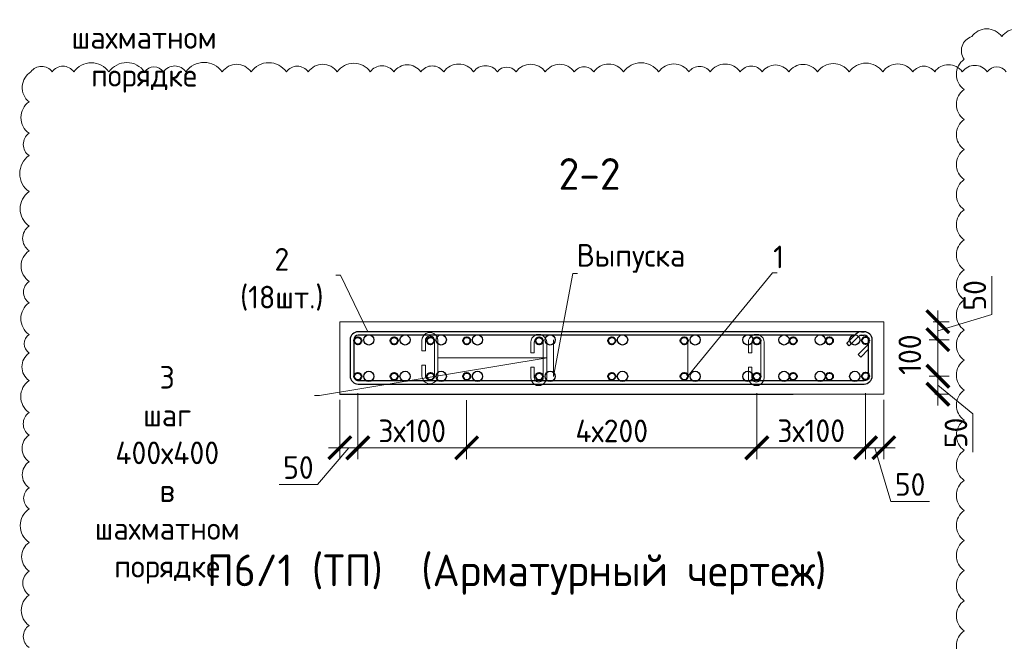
# Model space of a CAD drawing. Header units: millimetres. Extents: x 376598 to 1249954, y -318491 to -22134.
# Tile 116 of 256: x 765176 to 776036, y -301105 to -294249. Entities that reach past the tile are written whole.
import ezdxf
from ezdxf import colors
from ezdxf.entities.mleader import LeaderData, LeaderLine
from ezdxf.math import Vec2, Vec3

# ---------------------------------------------------------------- set-up
doc = ezdxf.new("R2010")
doc.units = ezdxf.units.MM
for name, color, linetype, lineweight in [('1 Стены', 3, 'Continuous', 30), ('Арм_шпильки', 143, 'Continuous', 18), ('Армирование', 3, 'Continuous', 40), ('подоснова', 151, 'Continuous', 5), ('РАЗМЕРЫ', 1, 'Continuous', 9)]:
    doc.layers.add(name, color=color, linetype=linetype, lineweight=lineweight)
doc.styles.add('GOST 2.304', font='CS_Gost2304.shx')
doc.styles.add('GOST-2.304_Type-B', font='GOST_Common.ttf')
doc.dimstyles.new('мой 25', dxfattribs={"dimscale": 100, "dimtxt": 2.5, "dimasz": 2.5, "dimexe": 1.25, "dimexo": 0.625, "dimtad": 1, "dimdec": 0, "dimlfac": 0.5, "dimtxsty": 'GOST-2.304_Type-B', "dimblk": 'ARCHTICK', "dimcen": 2.5, "dimdle": 1.25, "dimaunit": 1, "dimadec": 1, "dimazin": 2, "dimtfac": 1, "dimtdec": 0, "dimtmove": 1, "dimatfit": 3, "dimfxl": 6, "dimfxlon": 1, "dimtfill": 1, "dimlwd": -1, "dimlwe": -1, "dimarcsym": 0})

# ---------------------------------------------------------------- blocks, each defined once
blk = doc.blocks.new('_None')
blk = doc.blocks.new('_ArchTick')
at = {"color": 0, "linetype": 'ByBlock', "const_width": 0.15}
blk.add_lwpolyline([(-0.5, -0.5), (0.5, 0.5)], dxfattribs=at)
blk = doc.blocks.new('*D3816')
at = {"layer": 'DEFPOINTS', "color": 0, "lineweight": 0, "transparency": 16777216}
for p in [(774706, -297580, -2880), (774506, -297779, -2880), (775303, -297779)]:
    blk.add_point(p, dxfattribs=at)
at = {"layer": 'РАЗМЕРЫ', "color": 0, "linetype": 'Continuous', "transparency": 16777216}
for p, q in [((775897, -297501), (775897, -297076)), ((775303, -297455), (775303, -297904)), ((775303, -297680), (775897, -297501)), ((775252, -297580), (775428, -297580)), ((775207, -297779), (775428, -297779))]:
    blk.add_line(p, q, dxfattribs=at)
at = {"layer": 'РАЗМЕРЫ', "color": 0, "transparency": 16777216, "xscale": 250, "yscale": 250, "zscale": 250}
for p, rotation in [((775303, -297580), 90), ((775303, -297779), 270)]:
    blk.add_blockref('_ArchTick', p, dxfattribs=dict(at, rotation=rotation))
at = {"layer": 'РАЗМЕРЫ', "color": 0, "lineweight": 0, "transparency": 16777216, "insert": (775710, -297289), "char_height": 250, "attachment_point": 5, "rotation": 90, "style": 'GOST-2.304_Type-B', "bg_fill": 3, "box_fill_scale": 1.1, "bg_fill_color": 256, "bg_fill_true_color": 13158600, "bg_fill_transparency": 0}
blk.add_mtext('50', dxfattribs=at)
blk = doc.blocks.new('*D3817')
at = {"layer": 'DEFPOINTS', "color": 0, "lineweight": 0, "transparency": 16777216}
for p in [(774506, -298180, -2880), (775303, -298180), (775208, -298380)]:
    blk.add_point(p, dxfattribs=at)
at = {"layer": 'РАЗМЕРЫ', "color": 0, "linetype": 'Continuous', "transparency": 16777216}
for p, q in [((775303, -298505), (775303, -298055)), ((775207, -298180), (775428, -298180)), ((775303, -298280), (775690, -298594)), ((775270, -298380), (775428, -298380)), ((775690, -298594), (775690, -299019))]:
    blk.add_line(p, q, dxfattribs=at)
at = {"layer": 'РАЗМЕРЫ', "color": 0, "transparency": 16777216, "xscale": 250, "yscale": 250, "zscale": 250}
for p, rotation in [((775303, -298180), 90), ((775303, -298380), 270)]:
    blk.add_blockref('_ArchTick', p, dxfattribs=dict(at, rotation=rotation))
at = {"layer": 'РАЗМЕРЫ', "color": 0, "lineweight": 0, "transparency": 16777216, "insert": (775502, -298806), "char_height": 250, "attachment_point": 5, "rotation": 90, "style": 'GOST-2.304_Type-B', "bg_fill": 3, "box_fill_scale": 1.1, "bg_fill_color": 256, "bg_fill_true_color": 13158600, "bg_fill_transparency": 0}
blk.add_mtext('50', dxfattribs=at)
blk = doc.blocks.new('*D3818')
at = {"layer": 'DEFPOINTS', "color": 0, "lineweight": 0, "transparency": 16777216}
for p in [(775303, -297779, 2880), (775303, -297779), (775173, -298180)]:
    blk.add_point(p, dxfattribs=at)
at = {"layer": 'РАЗМЕРЫ', "color": 0, "linetype": 'Continuous', "transparency": 16777216}
for p, q in [((775303, -298305), (775303, -297654)), ((775397, -297779), (775428, -297779)), ((775236, -298180), (775428, -298180))]:
    blk.add_line(p, q, dxfattribs=at)
at = {"layer": 'РАЗМЕРЫ', "color": 0, "transparency": 16777216, "xscale": 250, "yscale": 250, "zscale": 250}
for p, rotation in [((775303, -297779), 90), ((775303, -298180), 270)]:
    blk.add_blockref('_ArchTick', p, dxfattribs=dict(at, rotation=rotation))
at = {"layer": 'РАЗМЕРЫ', "color": 0, "lineweight": 0, "transparency": 16777216, "insert": (774994, -297943), "char_height": 250, "attachment_point": 5, "rotation": 90, "style": 'GOST-2.304_Type-B', "bg_fill": 3, "box_fill_scale": 1.1, "bg_fill_color": 256, "bg_fill_true_color": 13158600, "bg_fill_transparency": 0}
blk.add_mtext('100', dxfattribs=at)
blk = doc.blocks.new('*D3819')
at = {"layer": 'DEFPOINTS', "color": 0, "lineweight": 0, "transparency": 16777216}
for p in [(774506, -298180), (774706, -298380), (774706, -298969)]:
    blk.add_point(p, dxfattribs=at)
at = {"layer": 'РАЗМЕРЫ', "color": 0, "linetype": 'Continuous', "transparency": 16777216}
for p, q in [((774506, -298369), (774506, -299094)), ((774706, -298442), (774706, -299094)), ((774381, -298969), (774831, -298969)), ((774606, -298969), (774784, -299563)), ((774784, -299563), (775209, -299563))]:
    blk.add_line(p, q, dxfattribs=at)
at = {"layer": 'РАЗМЕРЫ', "color": 0, "transparency": 16777216, "xscale": 250, "yscale": 250, "zscale": 250, "rotation": 180}
blk.add_blockref('_ArchTick', (774506, -298969), dxfattribs=at)
at = {"layer": 'РАЗМЕРЫ', "color": 0, "transparency": 16777216, "xscale": 250, "yscale": 250, "zscale": 250}
blk.add_blockref('_ArchTick', (774706, -298969), dxfattribs=at)
at = {"layer": 'РАЗМЕРЫ', "color": 0, "lineweight": 0, "transparency": 16777216, "insert": (774997, -299375), "char_height": 250, "attachment_point": 5, "style": 'GOST-2.304_Type-B', "bg_fill": 3, "box_fill_scale": 1.1, "bg_fill_color": 256, "bg_fill_true_color": 13158600, "bg_fill_transparency": 0}
blk.add_mtext('50', dxfattribs=at)
blk = doc.blocks.new('*D3820')
at = {"layer": 'DEFPOINTS', "color": 0, "lineweight": 0, "transparency": 16777216}
for p in [(768906, -298180), (768706, -298380), (768706, -298969)]:
    blk.add_point(p, dxfattribs=at)
at = {"layer": 'РАЗМЕРЫ', "color": 0, "linetype": 'Continuous', "transparency": 16777216}
for p, q in [((768906, -298369), (768906, -299094)), ((768706, -298442), (768706, -299094)), ((768806, -298969), (768462, -299375)), ((769031, -298969), (768581, -298969)), ((768462, -299375), (768037, -299375))]:
    blk.add_line(p, q, dxfattribs=at)
at = {"layer": 'РАЗМЕРЫ', "color": 0, "transparency": 16777216, "xscale": 250, "yscale": 250, "zscale": 250, "rotation": 180}
blk.add_blockref('_ArchTick', (768706, -298969), dxfattribs=at)
at = {"layer": 'РАЗМЕРЫ', "color": 0, "transparency": 16777216, "xscale": 250, "yscale": 250, "zscale": 250}
blk.add_blockref('_ArchTick', (768906, -298969), dxfattribs=at)
at = {"layer": 'РАЗМЕРЫ', "color": 0, "lineweight": 0, "transparency": 16777216, "insert": (768250, -299188), "char_height": 250, "attachment_point": 5, "style": 'GOST-2.304_Type-B', "bg_fill": 3, "box_fill_scale": 1.1, "bg_fill_color": 256, "bg_fill_true_color": 13158600, "bg_fill_transparency": 0}
blk.add_mtext('50', dxfattribs=at)
blk = doc.blocks.new('*D3821')
at = {"layer": 'DEFPOINTS', "color": 0, "lineweight": 0, "transparency": 16777216}
for p in [(768905, -298183, 1440), (770105, -298381), (768905, -298971)]:
    blk.add_point(p, dxfattribs=at)
at = {"layer": 'РАЗМЕРЫ', "color": 0, "linetype": 'Continuous', "transparency": 16777216}
for p, q in [((770105, -298444), (770105, -299096)), ((768905, -298708), (768905, -299096)), ((770230, -298971), (768780, -298971))]:
    blk.add_line(p, q, dxfattribs=at)
at = {"layer": 'РАЗМЕРЫ', "color": 0, "transparency": 16777216, "xscale": 250, "yscale": 250, "zscale": 250, "rotation": 180}
blk.add_blockref('_ArchTick', (768905, -298971), dxfattribs=at)
at = {"layer": 'РАЗМЕРЫ', "color": 0, "transparency": 16777216, "xscale": 250, "yscale": 250, "zscale": 250}
blk.add_blockref('_ArchTick', (770105, -298971), dxfattribs=at)
at = {"layer": 'РАЗМЕРЫ', "color": 0, "lineweight": 0, "transparency": 16777216, "insert": (769505, -298784), "char_height": 250, "attachment_point": 5, "style": 'GOST-2.304_Type-B', "bg_fill": 3, "box_fill_scale": 1.1, "bg_fill_color": 256, "bg_fill_true_color": 13158600, "bg_fill_transparency": 0}
blk.add_mtext('3х100', dxfattribs=at)
blk = doc.blocks.new('*U507')
at = {"color": 0, "linetype": 'ByBlock', "lineweight": -2}
for p, q in [((113.2, 1444.1), (12.5, 1444.1)), ((113.2, 1434.1), (12.5, 1434.1)), ((53.8, 1405), (28.3, 1430.4)), ((38.8, 1434.1), (60.9, 1412.1)), ((-10, 1421.6), (-10, 12.5)), ((-10, 1414.6), (-10, 1421.6)), ((22, 1373.2), (-3.4, 1398.7)), ((0, 1414.6), (0, 1421.6)), ((3.7, 1405.8), (29.1, 1380.3)), ((60.9, 1412.1), (53.8, 1405)), ((125.7, 12.5), (125.7, 1421.6)), ((135.7, 12.5), (135.7, 1421.6)), ((0, 1395.3), (0, 12.5)), ((29.1, 1380.3), (22, 1373.2)), ((12.5, 0), (113.2, 0)), ((12.5, -10), (113.2, -10))]:
    blk.add_line(p, q, dxfattribs=at)
for centre, radius, start, end in [((12.5, 1421.6), 22.5, 90, 180), ((12.5, 1421.6), 12.5, 90, 180), ((19.5, 1421.6), 12.5, 45, 90), ((113.2, 1421.6), 22.5, 0, 90), ((113.2, 1421.6), 12.5, 0, 90), ((12.5, 1414.6), 22.5, 180, 225), ((12.5, 1414.6), 12.5, 180, 225), ((12.5, 12.5), 22.5, 180, 270), ((12.5, 12.5), 12.5, 180, 270), ((113.2, 12.5), 12.5, 270, 0), ((113.2, 12.5), 22.5, 270, 0)]:
    blk.add_arc(centre, radius, start, end, dxfattribs=at)
at = {"style": 'GOST 2.304', "oblique": 15, "flags": 9}
for tag, p in [('ДИАМЕТР', (-52.8, -63)), ('КЛАСС', (-53, -68.7)), ('ДЛИНА', (-52.5, -73.8)), ('ПОЗИЦИЯ', (-52.3, -58)), ('МАССА', (-52.3, -78.3))]:
    blk.add_attdef(tag, p, '', height=2.5, dxfattribs=at)
blk = doc.blocks.new('*D3822')
at = {"layer": 'DEFPOINTS', "color": 0, "lineweight": 0, "transparency": 16777216}
for p in [(770105, -298381), (773306, -298496), (773306, -298971)]:
    blk.add_point(p, dxfattribs=at)
at = {"layer": 'РАЗМЕРЫ', "color": 0, "linetype": 'Continuous', "transparency": 16777216}
for p, q in [((770105, -298444), (770105, -299096)), ((773306, -298558), (773306, -299096)), ((769980, -298971), (773431, -298971))]:
    blk.add_line(p, q, dxfattribs=at)
at = {"layer": 'РАЗМЕРЫ', "color": 0, "transparency": 16777216, "xscale": 250, "yscale": 250, "zscale": 250, "rotation": 180}
blk.add_blockref('_ArchTick', (770105, -298971), dxfattribs=at)
at = {"layer": 'РАЗМЕРЫ', "color": 0, "transparency": 16777216, "xscale": 250, "yscale": 250, "zscale": 250}
blk.add_blockref('_ArchTick', (773306, -298971), dxfattribs=at)
at = {"layer": 'РАЗМЕРЫ', "color": 0, "lineweight": 0, "transparency": 16777216, "insert": (771706, -298784), "char_height": 250, "attachment_point": 5, "style": 'GOST-2.304_Type-B', "bg_fill": 3, "box_fill_scale": 1.1, "bg_fill_color": 256, "bg_fill_true_color": 13158600, "bg_fill_transparency": 0}
blk.add_mtext('4х200', dxfattribs=at)
blk = doc.blocks.new('*D3823')
at = {"layer": 'DEFPOINTS', "color": 0, "lineweight": 0, "transparency": 16777216}
for p in [(773306, -298183), (774506, -298481), (773306, -298969)]:
    blk.add_point(p, dxfattribs=at)
at = {"layer": 'РАЗМЕРЫ', "color": 0, "linetype": 'Continuous', "transparency": 16777216}
for p, q in [((773306, -298369), (773306, -299094)), ((774506, -298543), (774506, -299094)), ((774631, -298969), (773181, -298969))]:
    blk.add_line(p, q, dxfattribs=at)
at = {"layer": 'РАЗМЕРЫ', "color": 0, "transparency": 16777216, "xscale": 250, "yscale": 250, "zscale": 250, "rotation": 180}
blk.add_blockref('_ArchTick', (773306, -298969), dxfattribs=at)
at = {"layer": 'РАЗМЕРЫ', "color": 0, "transparency": 16777216, "xscale": 250, "yscale": 250, "zscale": 250}
blk.add_blockref('_ArchTick', (774506, -298969), dxfattribs=at)
at = {"layer": 'РАЗМЕРЫ', "color": 0, "lineweight": 0, "transparency": 16777216, "insert": (773906, -298782), "char_height": 250, "attachment_point": 5, "style": 'GOST-2.304_Type-B', "bg_fill": 3, "box_fill_scale": 1.1, "bg_fill_color": 256, "bg_fill_true_color": 13158600, "bg_fill_transparency": 0}
blk.add_mtext('3х100', dxfattribs=at)
blk = doc.blocks.new('*U27')
for p, q in [((-8, 0), (-7.4, 4.7)), ((-7.4, 4.7), (-5.6, 9)), ((-5.6, 9), (-2.7, 12.7)), ((-2.7, 12.7), (1, 15.6)), ((1, 15.6), (5.3, 17.4)), ((5.3, 17.4), (10, 18)), ((34, 18), (10, 18)), ((10, 10), (34, 10)), ((34, 10), (34, 18)), ((66, 18), (90, 18)), ((66, 10), (66, 18)), ((90, 10), (66, 10)), ((94.7, 17.4), (90, 18)), ((99, 15.6), (94.7, 17.4)), ((102.7, 12.7), (99, 15.6)), ((105.6, 9), (102.7, 12.7)), ((107.4, 4.7), (105.6, 9)), ((108, 0), (107.4, 4.7)), ((107.4, -4.7), (108, 0)), ((-7.4, -4.7), (-8, 0)), ((-5.6, -9), (-7.4, -4.7)), ((-2.7, -12.7), (-5.6, -9)), ((1, -15.6), (-2.7, -12.7)), ((5.3, -17.4), (1, -15.6)), ((10, -18), (5.3, -17.4)), ((10, -18), (90, -18)), ((90, -18), (94.7, -17.4)), ((94.7, -17.4), (99, -15.6)), ((99, -15.6), (102.7, -12.7)), ((102.7, -12.7), (105.6, -9)), ((105.6, -9), (107.4, -4.7))]:
    blk.add_line(p, q)
at = {"color": 0, "linetype": 'ByBlock', "lineweight": -2}
for p, q in [((0, 0), (0.3, 2.6)), ((0.3, 2.6), (1.3, 5)), ((1.3, 5), (2.9, 7.1)), ((2.9, 7.1), (5, 8.7)), ((5, 8.7), (7.4, 9.7)), ((7.4, 9.7), (10, 10)), ((92.6, 9.7), (90, 10)), ((95, 8.7), (92.6, 9.7)), ((97.1, 7.1), (95, 8.7)), ((98.7, 5), (97.1, 7.1)), ((99.7, 2.6), (98.7, 5)), ((100, 0), (99.7, 2.6)), ((99.7, -2.6), (100, 0)), ((0.3, -2.6), (0, 0)), ((1.3, -5), (0.3, -2.6)), ((2.9, -7.1), (1.3, -5)), ((5, -8.7), (2.9, -7.1)), ((7.4, -9.7), (5, -8.7)), ((10, -10), (7.4, -9.7)), ((10, -10), (90, -10)), ((90, -10), (92.6, -9.7)), ((92.6, -9.7), (95, -8.7)), ((95, -8.7), (97.1, -7.1)), ((97.1, -7.1), (98.7, -5)), ((98.7, -5), (99.7, -2.6))]:
    blk.add_line(p, q, dxfattribs=at)
at = {"style": 'GOST 2.304', "oblique": 15, "flags": 9}
for tag, p in [('ДИАМЕТР', (117.8, -62.2)), ('ПОЗИЦИЯ', (118, -56.6)), ('КЛАСС', (118, -67.8)), ('ДЛИНА', (118.1, -72.5)), ('МАССА', (118.7, -78.2))]:
    blk.add_attdef(tag, p, '', height=2.5, dxfattribs=at)

msp = doc.modelspace()

# ---------------------------------------------------------------- linework, layer by layer
at = {"layer": '1 Стены', "color": 252, "lineweight": 0, "true_color": 0x939598}
for p, q in [((774706.1, -297580.2, 2880), (768706.1, -297580.2, 2880)), ((768706.1, -297580.2, 2880), (768706.1, -298380.2, 2880)), ((774706.1, -297580.8, 1440), (768706.1, -297580.8, 1440)), ((773706.1, -297580.8), (768706.1, -297580.8)), ((768706.1, -297580.8), (768706.1, -298380.8)), ((768706.1, -298380.8, 1440), (768706.1, -297580.8, 1440)), ((768706.1, -298380.8, 1440), (768706.1, -297580.8, 1440)), ((768706.1, -298380.8, 1440), (768706.1, -297580.8, 1440)), ((768706.1, -298380.8, 1440), (768706.1, -297580.8, 1440)), ((774706.1, -298380.2, 2880), (774706.1, -297580.2, 2880)), ((774706.1, -298380.2, 1440), (774706.1, -297580.8, 1440)), ((768706.1, -298380.2, 2880), (774706.1, -298380.2, 2880)), ((768706.1, -298380.2, 1440), (774706.1, -298380.2, 1440)), ((768706.1, -298380.8), (773706.1, -298380.8))]:
    msp.add_line(p, q, dxfattribs=at)
at = {"layer": 'Армирование', "color": 3}
for centre in [(768906.1, -297789.3, 1440), (769306.1, -297789.3, 1440), (769706.1, -297789.3, 1440), (770106.1, -297789.3, 1440), (770906.1, -297789.3, 1440), (771706.1, -297789.3, 1440), (772506.1, -297789.3, 1440), (773306.1, -297789.3, 1440), (773706.1, -297789.3, 1440), (774106.1, -297789.3, 1440), (774506.1, -297787.4, 1440), (768906.1, -298182.7, 1440), (770906.1, -298182.7, 1440), (771706.1, -298182.7, 1440), (772506.1, -298182.7, 1440), (773306.1, -298182.7, 1440), (773706.1, -298182.7, 1440), (774106.1, -298182.7, 1440), (774506.1, -298179.7, 1440)]:
    msp.add_circle(centre, 40, dxfattribs=at)
at = {"layer": 'РАЗМЕРЫ', "color": 9, "linetype": 'Continuous', "lineweight": 30, "true_color": 0xc7c8ca}
for centre in [(769026, -297780.8, 2880), (769426, -297780.8, 2880), (769826, -297780.8, 2880), (770226, -297780.8, 2880), (771026, -297780.8, 2880), (771826, -297780.8, 2880), (772626, -297780.8, 2880), (773206, -297780.8, 2880), (773606, -297780.8, 2880), (774006, -297780.8, 2880), (774386, -297780.8, 2880), (771026, -298182.2, 2880), (771826, -298182.2, 2880), (772626, -298182.2, 2880), (773206, -298182.2, 2880), (773606, -298182.2, 2880), (774006, -298182.2, 2880)]:
    msp.add_circle(centre, 56, dxfattribs=at)

# ---------------------------------------------------------------- block references
at = {"layer": 'Арм_шпильки', "color": 3, "xscale": 4.875, "yscale": 4.875, "zscale": 4.875, "rotation": 89.99999999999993}
msp.add_blockref('*U27', (770900.5, -298245.6, 1440), dxfattribs=at)

# ---------------------------------------------------------------- texts
at = {"layer": 'РАЗМЕРЫ', "char_height": 350, "attachment_point": 5, "style": 'GOST-2.304_Type-B'}
for s, width, insert in [('2-2', 3941.213, (771461.5, -295950.3, 1440)), ('П6/1 (ТП)  (Арматурный чертеж)', 10326.693, (770657.4, -300369.4))]:
    msp.add_mtext_dynamic_manual_height_columns(s, width=width, gutter_width=625, heights=[0], dxfattribs=dict(at, insert=insert))

# ---------------------------------------------------------------- leaders
at = {"layer": 'подоснова'}
ml = msp.add_multileader_mtext('Standard', dxfattribs=at)
ml.set_content('3 шаг 400х400 \\Pв шахматном порядке ', color=256, style='GOST-2.304_Type-B')
ml.set_leader_properties(color=256, linetype='ByLayer', lineweight=15)
ml.set_arrow_properties(name='NONE')
ml.build(insert=Vec2(0, 0))
ml.multileader.update_dxf_attribs({"text_left_attachment_type": 6, "text_right_attachment_type": 6, "dogleg_length": 10, "arrow_head_size": 18})
ctx = ml.context
ctx.base_point, ctx.char_height, ctx.arrow_head_size, ctx.landing_gap_size, ctx.plane_origin = Vec3(764879.7, -292977.9, 1440), 250, 18, 20, Vec3(767853.8, -293273, 1440)
ctx.left_attachment, ctx.right_attachment, ctx.text_align_type = 6, 6, 1
notes = []
notes.append((ctx, [(1, (1, 1, 0), (768225.9, -292977.9, 1440), (-1, 0), 10, [(1, [(769538.8, -292564.1, 1440), (770738.8, -292564.1, 1440)], 0, [])])]))
ctx.mtext.insert, ctx.mtext.width, ctx.mtext.alignment, ctx.mtext.flow_direction = Vec3(766547.8, -292652.9, 1440), 22.898, 2, 5
ml = msp.add_multileader_mtext('Standard', dxfattribs=at)
ml.set_content('2 (18шт.)', color=256, style='GOST-2.304_Type-B')
ml.set_leader_properties(color=256, linetype='ByLayer', lineweight=15)
ml.set_arrow_properties(name='NONE')
ml.build(insert=Vec2(0, 0))
ml.multileader.update_dxf_attribs({"text_left_attachment_type": 6, "text_right_attachment_type": 6, "dogleg_length": 10, "arrow_head_size": 18})
ctx = ml.context
ctx.base_point, ctx.char_height, ctx.arrow_head_size, ctx.landing_gap_size, ctx.plane_origin = Vec3(767429.4, -297066.6, 0), 250, 18, 20, Vec3(765326.5, -296520.6, 0)
ctx.left_attachment, ctx.right_attachment, ctx.text_align_type = 6, 6, 1
notes.append((ctx, [(1, (1, 1, 0), (768715, -297066.6, 0), (-1, 0), 10, [(0, [(769016.3, -297690.1, 0)], 0, [])])]))
ctx.mtext.insert, ctx.mtext.width, ctx.mtext.alignment, ctx.mtext.flow_direction = Vec3(768067.2, -296766.6, 0), 22.898, 2, 5
ml = msp.add_multileader_mtext('Standard', dxfattribs=at)
ml.set_content('Выпуска ', color=256, style='GOST-2.304_Type-B')
ml.set_leader_properties(color=256, linetype='ByLayer', lineweight=15)
ml.set_arrow_properties(name='NONE')
ml.build(insert=Vec2(0, 0))
ml.multileader.update_dxf_attribs({"text_left_attachment_type": 6, "text_right_attachment_type": 6, "dogleg_length": 10, "arrow_head_size": 18})
ctx = ml.context
ctx.base_point, ctx.char_height, ctx.arrow_head_size, ctx.landing_gap_size, ctx.plane_origin = Vec3(771285, -297047.3, 2880), 250, 18, 20, Vec3(769186.3, -295362.4, 2880)
ctx.left_attachment, ctx.right_attachment, ctx.text_align_type = 6, 6, 1
notes.append((ctx, [(0, (1, 1, 0), (771275, -297047.3, 2880), (1, 0), 10, [(1, [(771063, -297780.8, 2880), (771063, -298182.2, 2880)], 0, [])])]))
ctx.mtext.insert, ctx.mtext.width, ctx.mtext.alignment, ctx.mtext.flow_direction = Vec3(771917.5, -296722.3, 2880), 22.898, 2, 5
ml = msp.add_multileader_mtext('Standard', dxfattribs=at)
ml.set_content('1 ', color=256, style='GOST-2.304_Type-B')
ml.set_leader_properties(color=256, linetype='ByLayer', lineweight=15)
ml.set_arrow_properties(name='NONE')
ml.build(insert=Vec2(0, 0))
ml.multileader.update_dxf_attribs({"text_left_attachment_type": 6, "text_right_attachment_type": 6, "dogleg_length": 10, "arrow_head_size": 18})
ctx = ml.context
ctx.base_point, ctx.char_height, ctx.arrow_head_size, ctx.landing_gap_size, ctx.plane_origin = Vec3(773488.3, -297040.4, 2880), 250, 18, 20, Vec3(770775.6, -295258, 2880)
ctx.left_attachment, ctx.right_attachment, ctx.text_align_type = 6, 6, 1
notes.append((ctx, [(0, (1, 1, 0), (773478.3, -297040.4, 2880), (1, 0), 10, [(1, [(772546.1, -297788.4, 2880), (772546.1, -298181.8, 2880)], 0, [])])]))
ctx.mtext.insert, ctx.mtext.width, ctx.mtext.alignment, ctx.mtext.flow_direction = Vec3(773545.8, -296740.4, 2880), 22.898, 2, 5
for ctx, leaders in notes:
    for number, flags, end, landing, length, lines in leaders:
        leader = LeaderData()
        leader.index, (leader.has_last_leader_line, leader.has_dogleg_vector, leader.attachment_direction) = number, flags
        leader.last_leader_point, leader.dogleg_vector, leader.dogleg_length = Vec3(end), Vec3(landing), length
        for number, points, colour, breaks in lines:
            line = LeaderLine()
            line.index, line.vertices, line.color, line.breaks = number, Vec3.list(points), colors.encode_raw_color(colour), breaks
            leader.lines.append(line)
        ctx.leaders.append(leader)

# ---------------------------------------------------------------- next in the draw order: dimensions: what is measured, and where the dimension line sits
at = {"layer": 'РАЗМЕРЫ', "lineweight": 0}
dim = msp.add_linear_dim(base=(775303.4, -297778.9, 4320), p1=(774706.1, -297580.3, 1440), p2=(774506.1, -297778.9, 1440), angle=90, dimstyle='мой 25', override={"dimlfac": 0.25}, dxfattribs=at)
dim.commit()
dim.dimension.update_dxf_attribs({"geometry": '*D3816', "text_midpoint": (775709.7, -297438.9, 4320)})
dim = msp.add_linear_dim(base=(775303.4, -298180.3, 4320), p1=(775207.7, -298380.3, 4320), p2=(774506.1, -298180.3, 1440), angle=90, dimstyle='мой 25', override={"dimlfac": 0.25}, dxfattribs=at)
dim.commit()
dim.dimension.update_dxf_attribs({"geometry": '*D3817', "text_midpoint": (775690, -298656.3, 4320), "dimtype": 160})
dim = msp.add_linear_dim(base=(768706.1, -298969.2, 1440), p1=(768906.1, -298179.7, 1440), p2=(768706.1, -298379.7, 1440), dimstyle='мой 25', override={"dimlfac": 0.25}, dxfattribs=at)
dim.commit()
dim.dimension.update_dxf_attribs({"geometry": '*D3820', "text_midpoint": (768399.9, -299375.5, 1440), "dimtype": 160})

# ---------------------------------------------------------------- next in the draw order: linework, layer by layer
at = {"layer": 'РАЗМЕРЫ', "color": 240, "lineweight": 0, "true_color": 0xed1f24}
msp.add_lwpolyline([(776339.3, -294436, 0.5205671), (776007.6, -294436, 0.5205671), (775676, -294436, 0.5205671), (775594.2, -294686, 0.5205671), (775594.2, -295017.7, 0.5205671), (775594.2, -295349.4, 0.5205671), (775594.2, -295681.1, 0.5205671), (775594.2, -296012.7, 0.5205671), (775594.2, -296344.4, 0.5205671), (775594.2, -296676.1, 0.5205671), (775594.2, -297007.8, 0.5205671), (775594.2, -297339.5, 0.5205671), (775594.2, -297671.2, 0.5205671), (775594.2, -298002.9, 0.5205671), (775594.2, -298334.6, 0.5205671), (775594.2, -298666.3, 0.5205671), (775594.2, -298998, 0.5205671), (775594.2, -299329.6, 0.5205671), (775594.2, -299661.3, 0.5205671), (775594.2, -299993, 0.5205671), (775594.2, -300324.7, 0.5205671), (775594.2, -300656.4, 0.5205671), (775594.2, -300988.1, 0.5205671), (775594.2, -301319.8, 0.5205671)], format="xyb", dxfattribs=at)

# ---------------------------------------------------------------- next in the draw order: dimensions: what is measured, and where the dimension line sits
at = {"layer": 'РАЗМЕРЫ', "lineweight": 0}
dim = msp.add_linear_dim(base=(775303.4, -297778.9, 1440), p1=(775173.1, -298180.3, 1440), p2=(775303.4, -297778.9, 4320), angle=90, dimstyle='мой 25', override={"dimlfac": 0.25}, dxfattribs=at)
dim.commit()
dim.dimension.update_dxf_attribs({"geometry": '*D3818', "text_midpoint": (775181.9, -297943.1, 1440), "dimtype": 160})
dim = msp.add_linear_dim(base=(768905.1, -298971.1, 1440), p1=(770105.1, -298381.2, 1440), p2=(768905.1, -298182.7, 2880), text='3х100', dimstyle='мой 25', override={"dimlfac": 0.25}, dxfattribs=at)
dim.commit()
dim.dimension.update_dxf_attribs({"geometry": '*D3821', "text_midpoint": (769505.1, -298783.6, 1440)})

# ---------------------------------------------------------------- next in the draw order: linework, layer by layer
at = {"layer": 'Армирование', "color": 3}
for centre in [(769306.1, -298182.7, 1440), (769706.1, -298182.7, 1440), (770106.1, -298182.7, 1440)]:
    msp.add_circle(centre, 40, dxfattribs=at)
at = {"layer": 'РАЗМЕРЫ', "color": 9, "linetype": 'Continuous', "lineweight": 30, "true_color": 0xc7c8ca}
for centre in [(769026, -298182.2, 2880), (769426, -298182.2, 2880), (769826, -298182.2, 2880), (770226, -298182.2, 2880)]:
    msp.add_circle(centre, 56, dxfattribs=at)

# ---------------------------------------------------------------- next in the draw order: block references
at = {"layer": 'Арм_шпильки', "color": 3, "xscale": 4.875, "yscale": 4.875, "zscale": 4.875, "rotation": 89.99999999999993}
msp.add_blockref('*U27', (769700.5, -298224.5, 1440), dxfattribs=at)

# ---------------------------------------------------------------- next in the draw order: dimensions: what is measured, and where the dimension line sits
at = {"layer": 'РАЗМЕРЫ', "lineweight": 0}
dim = msp.add_linear_dim(base=(774706.1, -298969.2, 1440), p1=(774506.1, -298179.7, 1440), p2=(774706.1, -298379.7, 1440), angle=180, dimstyle='мой 25', override={"dimlfac": 0.25}, dxfattribs=at)
dim.commit()
dim.dimension.update_dxf_attribs({"geometry": '*D3819', "text_midpoint": (774846.8, -299375.5, 1440)})

# ---------------------------------------------------------------- next in the draw order: leaders
at = {"layer": 'подоснова'}
ml = msp.add_multileader_mtext('Standard', dxfattribs=at)
ml.set_content('3 шаг 400х400 \\Pв шахматном порядке ', color=256, style='GOST-2.304_Type-B')
ml.set_leader_properties(color=256, linetype='ByLayer', lineweight=15)
ml.set_arrow_properties(name='NONE')
ml.build(insert=Vec2(0, 0))
ml.multileader.update_dxf_attribs({"text_left_attachment_type": 6, "text_right_attachment_type": 6, "dogleg_length": 10, "arrow_head_size": 18})
ctx = ml.context
ctx.base_point, ctx.char_height, ctx.arrow_head_size, ctx.landing_gap_size, ctx.plane_origin = Vec3(765134.8, -298392.7, 2880), 250, 18, 20, Vec3(768108.9, -298687.8, 2880)
ctx.left_attachment, ctx.right_attachment, ctx.text_align_type = 6, 6, 1
notes = []
notes.append((ctx, [(1, (1, 1, 0), (768481, -298392.7, 2880), (-1, 0), 10, [(1, [(769793.8, -297978.9, 2880), (770993.8, -297978.9, 2880)], 0, [])])]))
ctx.mtext.insert, ctx.mtext.width, ctx.mtext.alignment, ctx.mtext.flow_direction = Vec3(766802.9, -298067.7, 2880), 22.898, 2, 5
for ctx, leaders in notes:
    for number, flags, end, landing, length, lines in leaders:
        leader = LeaderData()
        leader.index, (leader.has_last_leader_line, leader.has_dogleg_vector, leader.attachment_direction) = number, flags
        leader.last_leader_point, leader.dogleg_vector, leader.dogleg_length = Vec3(end), Vec3(landing), length
        for number, points, colour, breaks in lines:
            line = LeaderLine()
            line.index, line.vertices, line.color, line.breaks = number, Vec3.list(points), colors.encode_raw_color(colour), breaks
            leader.lines.append(line)
        ctx.leaders.append(leader)

# ---------------------------------------------------------------- next in the draw order: linework, layer by layer
at = {"layer": 'РАЗМЕРЫ', "color": 9, "linetype": 'Continuous', "lineweight": 30, "true_color": 0xc7c8ca}
msp.add_circle((774386, -298182.2, 2880), 56, dxfattribs=at)

# ---------------------------------------------------------------- next in the draw order: block references
at = {"lineweight": 30, "xscale": 3.959999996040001, "yscale": 3.959999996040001, "zscale": 3.959999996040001, "rotation": 269.9999999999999}
msp.add_blockref('*U507', (768860.3, -297729.7, 0), dxfattribs=at)

# ---------------------------------------------------------------- next in the draw order: dimensions: what is measured, and where the dimension line sits
at = {"layer": 'РАЗМЕРЫ', "lineweight": 0}
dim = msp.add_linear_dim(base=(773306.1, -298971.1, 1440), p1=(770105.1, -298381.2, 1440), p2=(773306.1, -298495.7, 1440), text='4х200', dimstyle='мой 25', override={"dimlfac": 0.25}, dxfattribs=at)
dim.commit()
dim.dimension.update_dxf_attribs({"geometry": '*D3822', "text_midpoint": (771705.6, -298783.6, 1440)})

# ---------------------------------------------------------------- next in the draw order: dimensions: what is measured, and where the dimension line sits
dim = msp.add_linear_dim(base=(773306.1, -298969.2, 1440), p1=(774506.1, -298480.7, 1440), p2=(773306.1, -298182.7, 1440), text='3х100', dimstyle='мой 25', override={"dimlfac": 0.25}, dxfattribs=at)
dim.commit()
dim.dimension.update_dxf_attribs({"geometry": '*D3823', "text_midpoint": (773906.1, -298781.7, 1440)})

# ---------------------------------------------------------------- next in the draw order: linework, layer by layer
at = {"layer": 'РАЗМЕРЫ', "color": 240, "lineweight": 0, "true_color": 0xed1f24}
msp.add_lwpolyline([(776056.7, -294824.2, 0.5205671), (775848.2, -294824.2, 0.5205671), (775572.2, -294824.2, 0.5205671), (775267.8, -294824.2, 0.5205671), (775028.3, -294824.2, 0.5205671), (774694.4, -294824.2, 0.5205671), (774324.5, -294824.2, 0.5205671), (773975.4, -294824.2, 0.5205671), (773658.1, -294824.2, 0.5205671), (773366.6, -294824.2, 0.5205671), (773123.2, -294824.2, 0.5205671), (772791.7, -294824.2, 0.5205671), (772558.1, -294824.2, 0.5205671), (772223.3, -294824.2, 0.5205671), (771835.9, -294824.2, 0.5205671), (771508.4, -294824.2, 0.5205671), (771293, -294824.2, 0.5205671), (770973.3, -294824.2, 0.5205671), (770650.5, -294824.2, 0.5205671), (770444.8, -294824.2, 0.5205671), (770182.5, -294824.2, 0.5205671), (769852.3, -294824.2, 0.5205671), (769600.7, -294824.2, 0.5205671), (769301.6, -294824.2, 0.5205671), (769043.1, -294824.2, 0.5205671), (768678, -294824.2, 0.5205671), (768357.8, -294824.2, 0.5205671), (768117.1, -294824.2, 0.5205671), (767728.8, -294824.2, 0.5205671), (767409, -294824.2, 0.5205671), (767009.8, -294824.2, 0.5205671), (766761, -294824.2, 0.5205671), (766553, -294824.2, 0.5205671), (766159.8, -294824.2, 0.5205671), (765772.3, -294824.2, 0.5205671), (765533.6, -294824.2, 0.5205671), (765300, -294824.2, 0.5205671), (765279.4, -295155, 0.5205671), (765279.4, -295501.8, 0.5205671), (765279.4, -295747.5, 0.5205671), (765279.4, -296145.4, 0.5205671), (765279.4, -296524.3, 0.5205671), (765279.4, -296796.5, 0.5205671), (765279.4, -297134.9, 0.5205671), (765279.4, -297370.9, 0.5205671), (765279.4, -297720.6, 0.5205671), (765279.4, -297925.4, 0.5205671), (765279.4, -298229.3, 0.5205671), (765279.4, -298582.2, 0.5205671), (765279.4, -298830.2, 0.5205671), (765279.4, -299124.4, 0.5205671), (765279.4, -299412, 0.5205671), (765279.4, -299643.1, 0.5205671), (765279.4, -300014.1, 0.5205671), (765279.4, -300329.3, 0.5205671), (765279.4, -300596, 0.5205671), (765279.4, -300929.9, 0.5205671), (765279.4, -301174, 0.5205671)], format="xyb", dxfattribs=at)

# ---------------------------------------------------------------- next in the draw order: block references
at = {"layer": 'Арм_шпильки', "color": 3, "xscale": 4.875, "yscale": 4.875, "zscale": 4.875, "rotation": 89.99999999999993}
msp.add_blockref('*U27', (773300.4, -298245.6, 1440), dxfattribs=at)

doc.saveas('drawing.dxf')
